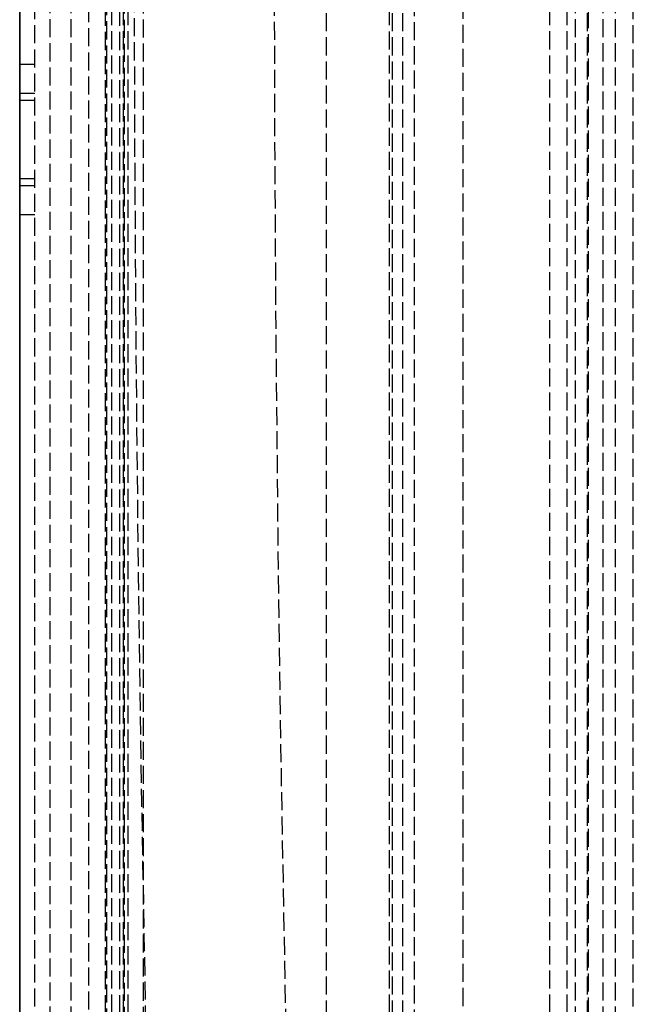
# Model space of a CAD drawing. Header units: millimetres. Extents: x 0 to 348, y -3 to 488.
# Tile 6 of 10: x 0 to 51, y 83 to 165. Entities that reach past the tile are written whole.
import ezdxf

# ---------------------------------------------------------------- set-up
doc = ezdxf.new("R2010")
doc.units = ezdxf.units.MM
doc.header["$LTSCALE"] = 10
doc.linetypes.add('ALLCAD_Strich', pattern=[0.2, 0.15, -0.05])
doc.layers.add('BESCH_KONT_sich_schn_grun_2d', color=10, linetype='Continuous')
doc.layers.add('BESCH_KONT_sich_schn_seit_2d', color=160, linetype='Continuous')

msp = doc.modelspace()

# ---------------------------------------------------------------- linework, layer by layer
at = {"layer": 'BESCH_KONT_sich_schn_grun_2d', "linetype": 'ALLCAD_Strich'}
for p, q in [((7.641, 488), (7.641, 46.442)), ((8.337, 46.442), (8.337, 488)), ((8.6, 488), (8.6, 45.1)), ((9, 488), (9, 0)), ((25.5, 0), (25.5, 488)), ((47.2, 6), (47.2, 432.5)), ((7.141, 46.442), (7.141, 344.75)), ((7.141, 46.442), (7.141, 344.75)), ((7.25, 45.326), (7.25, 344.75)), ((8.715, 45.463), (8.715, 344.75)), ((10.296, 45.483), (10.296, 344.75)), ((30.994, 0), (30.994, 344.75)), ((31.835, 0), (31.835, 344.75)), ((32.792, 344.75), (32.792, 40)), ((36.865, 39.04), (36.865, 344.75)), ((44.055, 2.5), (44.055, 344.75)), ((45.493, 2.5), (45.493, 344.75)), ((46.2, 3.5), (46.2, 344.75)), ((30.745, 28.494), (30.745, 321.506)), ((4.25, 311), (4.25, 6.75)), ((5.75, 6.75), (5.75, 311)), ((0, 3), (0, 307)), ((1.25, 3), (1.25, 307)), ((2.5, 307), (2.5, 3)), ((47.25, 301.75), (47.25, 48.25)), ((48.5, 49.5), (48.5, 300.5)), ((49.5, 289), (49.5, 61)), ((51, 61), (51, 289)), ((1.25, 161.25), (0, 161.25)), ((1.25, 158.831), (0, 158.831)), ((1.25, 158.25), (0, 158.25)), ((1.25, 151.75), (0, 151.75)), ((1.25, 151.169), (0, 151.169)), ((1.25, 148.75), (0, 148.75))]:
    msp.add_line(p, q, dxfattribs=at)
msp.add_arc((4539.107, 175), 4529.606, 178.101573, 181.898427, dxfattribs=at)
msp.add_open_spline([(23.429, 318.768), (20.379, 222.955), (20.379, 127.045), (23.429, 31.232)], degree=3, dxfattribs=at)
at = {"layer": 'BESCH_KONT_sich_schn_seit_2d', "linetype": 'ALLCAD_Strich'}
for p, q in [((0, 0, 49.5), (0, 488, 49.5)), ((0, 45.483, 69.094), (0, 488, 69.094)), ((0, 45.463, 68.318), (0, 488, 68.318)), ((0, 45.326, 64.094), (0, 488, 64.094)), ((0, 46.442, 51.598), (0, 488, 51.598)), ((0, 488, 51.094), (0, 46.442, 51.094)), ((0, 0, 18.344), (0, 488, 18.344)), ((0, 488, 51.612), (0, 45.1, 51.612)), ((0, 0, 67.372), (0, 488, 67.372)), ((0, 433.75, 33.982), (0, 40, 33.982)), ((0, 0, 61.386), (0, 433.75, 61.386)), ((0, 2.5, 26.935), (0, 433.75, 26.935)), ((0, 39.04, 28.862), (0, 433.75, 28.862)), ((0, 2.5, 25.419), (0, 433.75, 25.419)), ((0, 3.5, 22.094), (0, 432.5, 22.094)), ((0, 6, 20.844), (0, 432.5, 20.844)), ((0, 6.75, 436.644), (0, 343.25, 436.644)), ((0, 343.25, 435.144), (0, 6.75, 435.144)), ((0, 343.25, 408.569), (0, 6.75, 408.569)), ((0, 28.494, 68.094), (0, 321.506, 68.094)), ((0, 81.5, 14), (0, 320.5, 14)), ((0, 307, 446.3), (0, 3, 446.3)), ((0, 3, 443.8), (0, 307, 443.8)), ((0, 3, 489.8), (0, 307, 489.8)), ((0, 307, 445.05), (0, 3, 445.05)), ((0, 160.369, 463.8), (0, 289.631, 463.8)), ((0, 61, 426.644), (0, 289, 426.644)), ((0, 149.631, 463.8), (0, 160.369, 463.8)), ((0, 158.25, 473.124), (0, 158.25, 480)), ((0, 151.75, 480), (0, 151.75, 473.124)), ((0, 20.369, 463.8), (0, 149.631, 463.8))]:
    msp.add_line(p, q, dxfattribs=at)
at = {"layer": 'BESCH_KONT_sich_schn_seit_2d', "linetype": 'ALLCAD_Strich', "extrusion": (1, 0, 0)}
for centre, radius, start, end in [((155, 467), 6.25, 127.79972, 52.20028), ((155, 480), 3.25, 0, 180)]:
    msp.add_arc(centre, radius, start, end, dxfattribs=at)
at = {"layer": 'BESCH_KONT_sich_schn_seit_2d', "linetype": 'ALLCAD_Strich', "extrusion": (-1, 0, 0)}
for centre, start, end in [((-159.75, 473.124), 307.79972, 360), ((-150.25, 473.124), 180, 232.20028)]:
    msp.add_arc(centre, 1.5, start, end, dxfattribs=at)
at = {"layer": 'BESCH_KONT_sich_schn_seit_2d', "linetype": 'ALLCAD_Strich'}
msp.add_open_spline([(0, 24.944, 390.569), (0, 124.945, 390.569), (0, 225.055, 390.569), (0, 325.056, 390.569)], degree=3, dxfattribs=at)

doc.saveas('drawing.dxf')
